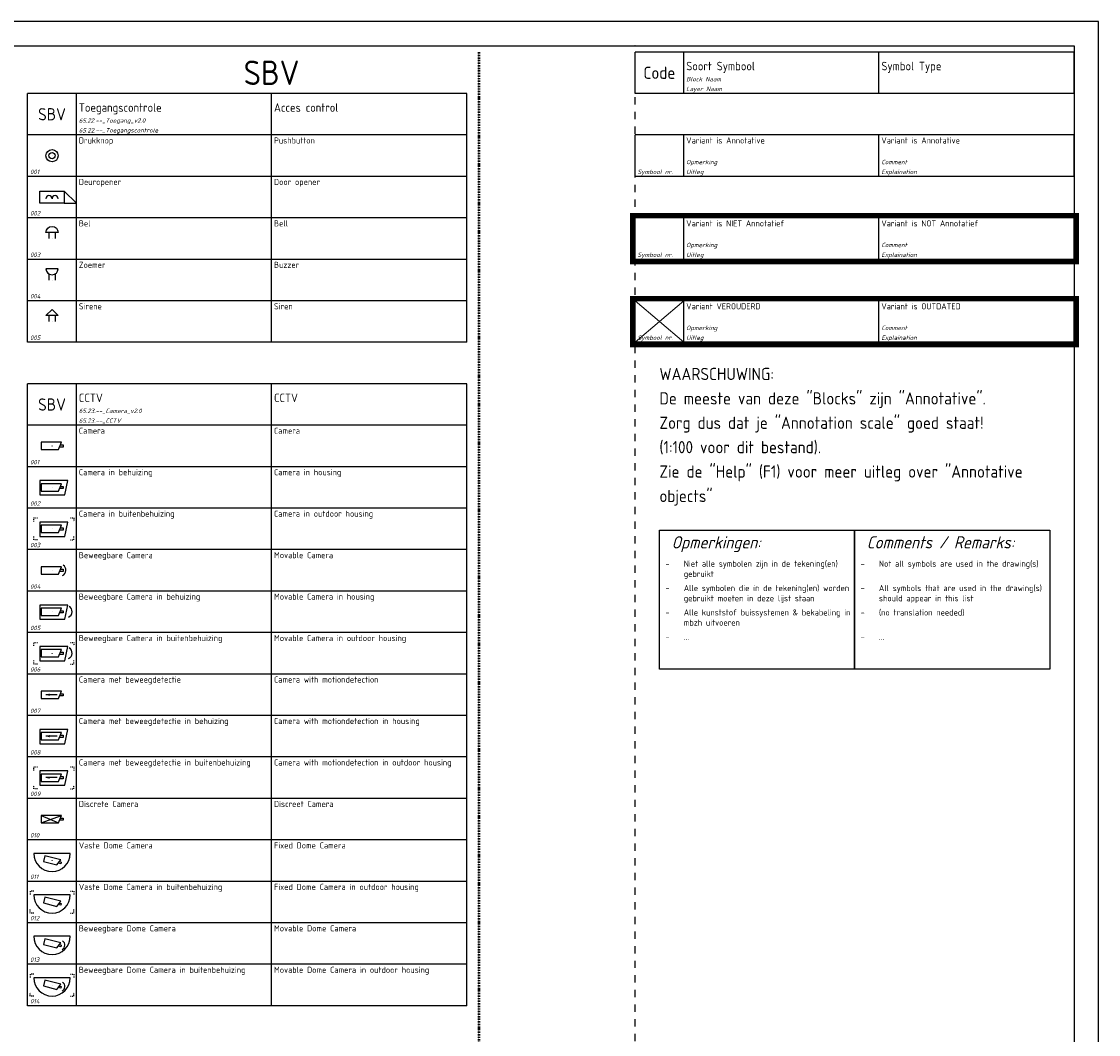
# Model space of a CAD drawing. Header units: millimetres. Extents: x 0 to 160900, y 0 to 84100.
# Tile 26 of 26: x 116750 to 160900, y 42575 to 84100. Entities that reach past the tile are written whole.
import ezdxf
from ezdxf.enums import TextEntityAlignment as Align

# ---------------------------------------------------------------- set-up
doc = ezdxf.new("R2010")
doc.units = ezdxf.units.MM
doc.header["$PDMODE"] = 35
doc.header["$PDSIZE"] = 1
for name, pattern in [('RVB_ALG_1xLong_1xDot', [12, 6, -3, 0, -3]), ('RVB_ALG_1xShort', [6, 3, -3]), ('RVB_ALG_1xShort_WideSpace', [7, 3, -4])]:
    doc.linetypes.add(name, pattern=pattern)
for name, color, linetype in [('65.22.--_Toegangscontrole', 3, 'Continuous'), ('65.23.--_CCTV', 3, 'Continuous'), ('RVB_ALG_RENVOOI', 2, 'Continuous')]:
    doc.layers.add(name, color=color, linetype=linetype)
doc.layers.add('RVB_ALG_TEKENBLAD_POINTS', color=200, linetype='Continuous', plot=False, transparency=0.5)
doc.layers.add('RVB_ALG_VIEWPORT', color=200, linetype='Continuous', plot=False, transparency=0.5)
doc.styles.add('RVB_TXT', font='isocp.shx')

# ---------------------------------------------------------------- blocks, each defined once
blk = doc.blocks.new('*U100')
at = {"color": 0, "linetype": 'Continuous', "lineweight": -2, "transparency": 16777216}
blk.add_lwpolyline([(3.9, 1.5), (-4.5, 1.5), (-4.5, -1.5), (2.7, -1.5)], close=True, dxfattribs=at)
blk.add_lwpolyline([(3.48, 0.45), (4.5, 0.45), (4.5, -0.45), (3.12, -0.45)], dxfattribs=at)
at = {"layer": 'RVB_ALG_TEKENBLAD_POINTS', "transparency": 16777216}
blk.add_point((0, 0), dxfattribs=at)
at = {"color": 2, "linetype": 'Continuous', "lineweight": -2, "transparency": 16777216, "style": 'RVB_TXT'}
blk.add_attdef('E_CODE', text='', height=2.5, dxfattribs=at).set_placement((15, 6), align=Align.MIDDLE_CENTER)
at = {"color": 1, "linetype": 'Continuous', "lineweight": -2, "transparency": 16777216, "style": 'RVB_TXT'}
for tag, p in [('E_VOLGNR', (15, 3)), ('E_VRD', (15, 0)), ('E_GRP', (15, -3))]:
    blk.add_attdef(tag, text='', height=1.8, dxfattribs=at).set_placement(p, align=Align.MIDDLE_CENTER)
blk = doc.blocks.new('*U101')
at = {"color": 1, "linetype": 'Continuous', "lineweight": -2, "transparency": 16777216}
blk.add_lwpolyline([(-4.94, -3.06), (5.2, -3.06), (6.45, 2.78), (-4.94, 2.78)], close=True, dxfattribs=at)
at = {"color": 0, "linetype": 'Continuous', "lineweight": -2, "transparency": 16777216}
blk.add_lwpolyline([(3.9, 1.5), (-4.5, 1.5), (-4.5, -1.5), (2.7, -1.5)], close=True, dxfattribs=at)
blk.add_lwpolyline([(3.48, 0.45), (4.5, 0.45), (4.5, -0.45), (3.12, -0.45)], dxfattribs=at)
at = {"layer": 'RVB_ALG_TEKENBLAD_POINTS', "transparency": 16777216}
blk.add_point((0, 0), dxfattribs=at)
at = {"color": 2, "linetype": 'Continuous', "lineweight": -2, "transparency": 16777216, "style": 'RVB_TXT'}
blk.add_attdef('E_CODE', text='', height=2.5, dxfattribs=at).set_placement((15, 6), align=Align.MIDDLE_CENTER)
at = {"color": 1, "linetype": 'Continuous', "lineweight": -2, "transparency": 16777216, "style": 'RVB_TXT'}
for tag, p in [('E_VOLGNR', (15, 3)), ('E_VRD', (15, 0)), ('E_GRP', (15, -3))]:
    blk.add_attdef(tag, text='', height=1.8, dxfattribs=at).set_placement(p, align=Align.MIDDLE_CENTER)
blk = doc.blocks.new('*U102')
at = {"color": 1, "linetype": 'RVB_ALG_1xShort_WideSpace', "lineweight": -2, "ltscale": 0.1, "transparency": 16777216}
for points in [[(-7.5, 3.01), (-7.5, 4.5), (-6, 4.5)], [(7.51, 4.5), (9, 4.5), (9, 3.01)], [(-6.01, -4.5), (-7.5, -4.5), (-7.5, -3.01)], [(7.51, -4.5), (9, -4.5), (9, -3.01)]]:
    blk.add_lwpolyline(points, dxfattribs=at)
at = {"color": 1, "linetype": 'Continuous', "lineweight": -2, "transparency": 16777216}
blk.add_lwpolyline([(-4.94, -3.06), (5.2, -3.06), (6.45, 2.78), (-4.94, 2.78)], close=True, dxfattribs=at)
at = {"color": 0, "linetype": 'Continuous', "lineweight": -2, "transparency": 16777216}
blk.add_lwpolyline([(3.9, 1.5), (-4.5, 1.5), (-4.5, -1.5), (2.7, -1.5)], close=True, dxfattribs=at)
blk.add_lwpolyline([(3.48, 0.45), (4.5, 0.45), (4.5, -0.45), (3.12, -0.45)], dxfattribs=at)
at = {"layer": 'RVB_ALG_TEKENBLAD_POINTS', "transparency": 16777216}
blk.add_point((0, 0), dxfattribs=at)
at = {"color": 2, "linetype": 'Continuous', "lineweight": -2, "transparency": 16777216, "style": 'RVB_TXT'}
blk.add_attdef('E_CODE', text='', height=2.5, dxfattribs=at).set_placement((15, 6), align=Align.MIDDLE_CENTER)
at = {"color": 1, "linetype": 'Continuous', "lineweight": -2, "transparency": 16777216, "style": 'RVB_TXT'}
for tag, p in [('E_VOLGNR', (15, 3)), ('E_VRD', (15, 0)), ('E_GRP', (15, -3))]:
    blk.add_attdef(tag, text='', height=1.8, dxfattribs=at).set_placement(p, align=Align.MIDDLE_CENTER)
blk = doc.blocks.new('*U103')
at = {"color": 0, "linetype": 'Continuous', "lineweight": -2, "transparency": 16777216}
blk.add_lwpolyline([(3.9, 1.5), (-4.5, 1.5), (-4.5, -1.5), (2.7, -1.5)], close=True, dxfattribs=at)
blk.add_lwpolyline([(3.48, 0.45), (4.5, 0.45), (4.5, -0.45), (3.12, -0.45)], dxfattribs=at)
at = {"color": 2, "linetype": 'Continuous', "lineweight": -2, "transparency": 16777216}
blk.add_arc((3.27, 0.11), 2.44, 293.2586, 59.2269, dxfattribs=at)
for points in [[(4.66, 1.76), (4.44, 2.26), (4.98, 2.19)], [(4.46, -1.64), (4.24, -2.14), (4.78, -2.08)]]:
    blk.add_solid(points, dxfattribs=at)
at = {"layer": 'RVB_ALG_TEKENBLAD_POINTS', "transparency": 16777216}
blk.add_point((0, 0), dxfattribs=at)
at = {"color": 2, "linetype": 'Continuous', "lineweight": -2, "transparency": 16777216, "style": 'RVB_TXT'}
blk.add_attdef('E_CODE', text='', height=2.5, dxfattribs=at).set_placement((15, 6), align=Align.MIDDLE_CENTER)
at = {"color": 1, "linetype": 'Continuous', "lineweight": -2, "transparency": 16777216, "style": 'RVB_TXT'}
for tag, p in [('E_VOLGNR', (15, 3)), ('E_VRD', (15, 0)), ('E_GRP', (15, -3))]:
    blk.add_attdef(tag, text='', height=1.8, dxfattribs=at).set_placement(p, align=Align.MIDDLE_CENTER)
blk = doc.blocks.new('*U104')
at = {"color": 1, "linetype": 'Continuous', "lineweight": -2, "transparency": 16777216}
blk.add_lwpolyline([(-4.94, -3.06), (5.2, -3.06), (6.45, 2.78), (-4.94, 2.78)], close=True, dxfattribs=at)
at = {"color": 0, "linetype": 'Continuous', "lineweight": -2, "transparency": 16777216}
blk.add_lwpolyline([(3.9, 1.5), (-4.5, 1.5), (-4.5, -1.5), (2.7, -1.5)], close=True, dxfattribs=at)
blk.add_lwpolyline([(3.48, 0.45), (4.5, 0.45), (4.5, -0.45), (3.12, -0.45)], dxfattribs=at)
at = {"color": 2, "linetype": 'Continuous', "lineweight": -2, "transparency": 16777216}
blk.add_arc((5.8, 0.11), 2.44, 293.2586, 59.2269, dxfattribs=at)
for points in [[(7.18, 1.76), (6.96, 2.26), (7.51, 2.19)], [(6.99, -1.64), (6.77, -2.14), (7.31, -2.08)]]:
    blk.add_solid(points, dxfattribs=at)
at = {"layer": 'RVB_ALG_TEKENBLAD_POINTS', "transparency": 16777216}
blk.add_point((0, 0), dxfattribs=at)
at = {"color": 2, "linetype": 'Continuous', "lineweight": -2, "transparency": 16777216, "style": 'RVB_TXT'}
blk.add_attdef('E_CODE', text='', height=2.5, dxfattribs=at).set_placement((15, 6), align=Align.MIDDLE_CENTER)
at = {"color": 1, "linetype": 'Continuous', "lineweight": -2, "transparency": 16777216, "style": 'RVB_TXT'}
for tag, p in [('E_VOLGNR', (15, 3)), ('E_VRD', (15, 0)), ('E_GRP', (15, -3))]:
    blk.add_attdef(tag, text='', height=1.8, dxfattribs=at).set_placement(p, align=Align.MIDDLE_CENTER)
blk = doc.blocks.new('*U105')
at = {"color": 1, "linetype": 'RVB_ALG_1xShort_WideSpace', "lineweight": -2, "ltscale": 0.1, "transparency": 16777216}
for points in [[(-7.5, 3.01), (-7.5, 4.5), (-6, 4.5)], [(7.51, 4.5), (9, 4.5), (9, 3.01)], [(-6.01, -4.5), (-7.5, -4.5), (-7.5, -3.01)], [(7.51, -4.5), (9, -4.5), (9, -3.01)]]:
    blk.add_lwpolyline(points, dxfattribs=at)
at = {"color": 1, "linetype": 'Continuous', "lineweight": -2, "transparency": 16777216}
blk.add_lwpolyline([(-4.94, -3.06), (5.2, -3.06), (6.45, 2.78), (-4.94, 2.78)], close=True, dxfattribs=at)
at = {"color": 0, "linetype": 'Continuous', "lineweight": -2, "transparency": 16777216}
blk.add_lwpolyline([(3.9, 1.5), (-4.5, 1.5), (-4.5, -1.5), (2.7, -1.5)], close=True, dxfattribs=at)
blk.add_lwpolyline([(3.48, 0.45), (4.5, 0.45), (4.5, -0.45), (3.12, -0.45)], dxfattribs=at)
at = {"color": 2, "linetype": 'Continuous', "lineweight": -2, "transparency": 16777216}
blk.add_arc((5.8, 0.11), 2.44, 293.2586, 59.2269, dxfattribs=at)
for points in [[(7.18, 1.76), (6.96, 2.26), (7.51, 2.19)], [(6.99, -1.64), (6.77, -2.14), (7.31, -2.08)]]:
    blk.add_solid(points, dxfattribs=at)
at = {"layer": 'RVB_ALG_TEKENBLAD_POINTS', "transparency": 16777216}
blk.add_point((0, 0), dxfattribs=at)
at = {"color": 2, "linetype": 'Continuous', "lineweight": -2, "transparency": 16777216, "style": 'RVB_TXT'}
blk.add_attdef('E_CODE', text='', height=2.5, dxfattribs=at).set_placement((15, 6), align=Align.MIDDLE_CENTER)
at = {"color": 1, "linetype": 'Continuous', "lineweight": -2, "transparency": 16777216, "style": 'RVB_TXT'}
for tag, p in [('E_VOLGNR', (15, 3)), ('E_VRD', (15, 0)), ('E_GRP', (15, -3))]:
    blk.add_attdef(tag, text='', height=1.8, dxfattribs=at).set_placement(p, align=Align.MIDDLE_CENTER)
blk = doc.blocks.new('*U106')
at = {"color": 2, "linetype": 'Continuous', "lineweight": -2, "transparency": 16777216}
blk.add_line((2.04, 0.03), (-2.5, 0.03), dxfattribs=at)
at = {"color": 0, "linetype": 'Continuous', "lineweight": -2, "transparency": 16777216}
blk.add_lwpolyline([(3.9, 1.5), (-4.5, 1.5), (-4.5, -1.5), (2.7, -1.5)], close=True, dxfattribs=at)
blk.add_lwpolyline([(3.48, 0.45), (4.5, 0.45), (4.5, -0.45), (3.12, -0.45)], dxfattribs=at)
at = {"color": 2, "linetype": 'Continuous', "lineweight": -2, "transparency": 16777216}
blk.add_solid([(-0.98, 0.52), (-0.98, -0.47), (-2.5, 0.03)], dxfattribs=at)
at = {"layer": 'RVB_ALG_TEKENBLAD_POINTS', "transparency": 16777216}
blk.add_point((0, 0), dxfattribs=at)
at = {"color": 2, "linetype": 'Continuous', "lineweight": -2, "transparency": 16777216, "style": 'RVB_TXT'}
blk.add_attdef('E_CODE', text='', height=2.5, dxfattribs=at).set_placement((15, 6), align=Align.MIDDLE_CENTER)
at = {"color": 1, "linetype": 'Continuous', "lineweight": -2, "transparency": 16777216, "style": 'RVB_TXT'}
for tag, p in [('E_VOLGNR', (15, 3)), ('E_VRD', (15, 0)), ('E_GRP', (15, -3))]:
    blk.add_attdef(tag, text='', height=1.8, dxfattribs=at).set_placement(p, align=Align.MIDDLE_CENTER)
blk = doc.blocks.new('*U107')
at = {"color": 2, "linetype": 'Continuous', "lineweight": -2, "transparency": 16777216}
blk.add_line((2.04, 0.03), (-2.5, 0.03), dxfattribs=at)
at = {"color": 1, "linetype": 'Continuous', "lineweight": -2, "transparency": 16777216}
blk.add_lwpolyline([(-4.94, -3.06), (5.2, -3.06), (6.45, 2.78), (-4.94, 2.78)], close=True, dxfattribs=at)
at = {"color": 0, "linetype": 'Continuous', "lineweight": -2, "transparency": 16777216}
blk.add_lwpolyline([(3.9, 1.5), (-4.5, 1.5), (-4.5, -1.5), (2.7, -1.5)], close=True, dxfattribs=at)
blk.add_lwpolyline([(3.48, 0.45), (4.5, 0.45), (4.5, -0.45), (3.12, -0.45)], dxfattribs=at)
at = {"color": 2, "linetype": 'Continuous', "lineweight": -2, "transparency": 16777216}
blk.add_solid([(-0.98, 0.52), (-0.98, -0.47), (-2.5, 0.03)], dxfattribs=at)
at = {"layer": 'RVB_ALG_TEKENBLAD_POINTS', "transparency": 16777216}
blk.add_point((0, 0), dxfattribs=at)
at = {"color": 2, "linetype": 'Continuous', "lineweight": -2, "transparency": 16777216, "style": 'RVB_TXT'}
blk.add_attdef('E_CODE', text='', height=2.5, dxfattribs=at).set_placement((15, 6), align=Align.MIDDLE_CENTER)
at = {"color": 1, "linetype": 'Continuous', "lineweight": -2, "transparency": 16777216, "style": 'RVB_TXT'}
for tag, p in [('E_VOLGNR', (15, 3)), ('E_VRD', (15, 0)), ('E_GRP', (15, -3))]:
    blk.add_attdef(tag, text='', height=1.8, dxfattribs=at).set_placement(p, align=Align.MIDDLE_CENTER)
blk = doc.blocks.new('*U108')
at = {"color": 2, "linetype": 'Continuous', "lineweight": -2, "transparency": 16777216}
blk.add_line((2.04, 0.03), (-2.5, 0.03), dxfattribs=at)
at = {"color": 1, "linetype": 'RVB_ALG_1xShort_WideSpace', "lineweight": -2, "ltscale": 0.1, "transparency": 16777216}
for points in [[(-7.5, 3.01), (-7.5, 4.5), (-6, 4.5)], [(7.51, 4.5), (9, 4.5), (9, 3.01)], [(-6.01, -4.5), (-7.5, -4.5), (-7.5, -3.01)], [(7.51, -4.5), (9, -4.5), (9, -3.01)]]:
    blk.add_lwpolyline(points, dxfattribs=at)
at = {"color": 1, "linetype": 'Continuous', "lineweight": -2, "transparency": 16777216}
blk.add_lwpolyline([(-4.94, -3.06), (5.2, -3.06), (6.45, 2.78), (-4.94, 2.78)], close=True, dxfattribs=at)
at = {"color": 0, "linetype": 'Continuous', "lineweight": -2, "transparency": 16777216}
blk.add_lwpolyline([(3.9, 1.5), (-4.5, 1.5), (-4.5, -1.5), (2.7, -1.5)], close=True, dxfattribs=at)
blk.add_lwpolyline([(3.48, 0.45), (4.5, 0.45), (4.5, -0.45), (3.12, -0.45)], dxfattribs=at)
at = {"color": 2, "linetype": 'Continuous', "lineweight": -2, "transparency": 16777216}
blk.add_solid([(-0.98, 0.52), (-0.98, -0.47), (-2.5, 0.03)], dxfattribs=at)
at = {"layer": 'RVB_ALG_TEKENBLAD_POINTS', "transparency": 16777216}
blk.add_point((0, 0), dxfattribs=at)
at = {"color": 2, "linetype": 'Continuous', "lineweight": -2, "transparency": 16777216, "style": 'RVB_TXT'}
blk.add_attdef('E_CODE', text='', height=2.5, dxfattribs=at).set_placement((15, 6), align=Align.MIDDLE_CENTER)
at = {"color": 1, "linetype": 'Continuous', "lineweight": -2, "transparency": 16777216, "style": 'RVB_TXT'}
for tag, p in [('E_VOLGNR', (15, 3)), ('E_VRD', (15, 0)), ('E_GRP', (15, -3))]:
    blk.add_attdef(tag, text='', height=1.8, dxfattribs=at).set_placement(p, align=Align.MIDDLE_CENTER)
blk = doc.blocks.new('*U109')
at = {"color": 1, "linetype": 'Continuous', "lineweight": -2, "transparency": 16777216}
for p, q in [((-4.5, -1.5), (3.9, 1.5)), ((-4.5, 1.5), (2.7, -1.5))]:
    blk.add_line(p, q, dxfattribs=at)
at = {"color": 0, "linetype": 'Continuous', "lineweight": -2, "transparency": 16777216}
blk.add_lwpolyline([(3.9, 1.5), (-4.5, 1.5), (-4.5, -1.5), (2.7, -1.5)], close=True, dxfattribs=at)
blk.add_lwpolyline([(3.48, 0.45), (4.5, 0.45), (4.5, -0.45), (3.12, -0.45)], dxfattribs=at)
at = {"layer": 'RVB_ALG_TEKENBLAD_POINTS', "transparency": 16777216}
blk.add_point((0, 0), dxfattribs=at)
at = {"color": 2, "linetype": 'Continuous', "lineweight": -2, "transparency": 16777216, "style": 'RVB_TXT'}
blk.add_attdef('E_CODE', text='', height=2.5, dxfattribs=at).set_placement((15, 6), align=Align.MIDDLE_CENTER)
at = {"color": 1, "linetype": 'Continuous', "lineweight": -2, "transparency": 16777216, "style": 'RVB_TXT'}
for tag, p in [('E_VOLGNR', (15, 3)), ('E_VRD', (15, 0)), ('E_GRP', (15, -3))]:
    blk.add_attdef(tag, text='', height=1.8, dxfattribs=at).set_placement(p, align=Align.MIDDLE_CENTER)
blk = doc.blocks.new('*U110')
at = {"color": 1, "linetype": 'Continuous', "lineweight": -2, "transparency": 16777216}
blk.add_lwpolyline([(7.5, 3), (-7.5, 3, 1)], format="xyb", close=True, dxfattribs=at)
at = {"color": 0, "linetype": 'Continuous', "lineweight": -2, "transparency": 16777216}
blk.add_lwpolyline([(3.55, 0.33), (-2.96, 1.99), (-3.55, -0.33), (2.03, -1.75)], close=True, dxfattribs=at)
blk.add_lwpolyline([(3.02, -0.4), (3.81, -0.6), (3.63, -1.3), (2.56, -1.02)], dxfattribs=at)
at = {"layer": 'RVB_ALG_TEKENBLAD_POINTS', "transparency": 16777216}
blk.add_point((0, 0), dxfattribs=at)
at = {"color": 2, "linetype": 'Continuous', "lineweight": -2, "transparency": 16777216, "style": 'RVB_TXT'}
blk.add_attdef('E_CODE', text='', height=2.5, dxfattribs=at).set_placement((15, 6), align=Align.MIDDLE_CENTER)
at = {"color": 1, "linetype": 'Continuous', "lineweight": -2, "transparency": 16777216, "style": 'RVB_TXT'}
for tag, p in [('E_VOLGNR', (15, 3)), ('E_VRD', (15, 0)), ('E_GRP', (15, -3))]:
    blk.add_attdef(tag, text='', height=1.8, dxfattribs=at).set_placement(p, align=Align.MIDDLE_CENTER)
blk = doc.blocks.new('*U111')
at = {"color": 1, "linetype": 'RVB_ALG_1xShort_WideSpace', "lineweight": -2, "ltscale": 0.1, "transparency": 16777216}
for points in [[(-7.51, 4.5), (-9, 4.5), (-9, 3.01)], [(7.51, 4.5), (9, 4.5), (9, 3.01)], [(-7.51, -4.5), (-9, -4.5), (-9, -3.01)], [(7.51, -4.5), (9, -4.5), (9, -3.01)]]:
    blk.add_lwpolyline(points, dxfattribs=at)
at = {"color": 1, "linetype": 'Continuous', "lineweight": -2, "transparency": 16777216}
blk.add_lwpolyline([(7.5, 3), (-7.5, 3, 1)], format="xyb", close=True, dxfattribs=at)
at = {"color": 0, "linetype": 'Continuous', "lineweight": -2, "transparency": 16777216}
blk.add_lwpolyline([(3.55, 0.33), (-2.96, 1.99), (-3.55, -0.33), (2.03, -1.75)], close=True, dxfattribs=at)
blk.add_lwpolyline([(3.02, -0.4), (3.81, -0.6), (3.63, -1.3), (2.56, -1.02)], dxfattribs=at)
at = {"layer": 'RVB_ALG_TEKENBLAD_POINTS', "transparency": 16777216}
blk.add_point((0, 0), dxfattribs=at)
at = {"color": 2, "linetype": 'Continuous', "lineweight": -2, "transparency": 16777216, "style": 'RVB_TXT'}
blk.add_attdef('E_CODE', text='', height=2.5, dxfattribs=at).set_placement((15, 6), align=Align.MIDDLE_CENTER)
at = {"color": 1, "linetype": 'Continuous', "lineweight": -2, "transparency": 16777216, "style": 'RVB_TXT'}
for tag, p in [('E_VOLGNR', (15, 3)), ('E_VRD', (15, 0)), ('E_GRP', (15, -3))]:
    blk.add_attdef(tag, text='', height=1.8, dxfattribs=at).set_placement(p, align=Align.MIDDLE_CENTER)
blk = doc.blocks.new('*U112')
at = {"color": 1, "linetype": 'Continuous', "lineweight": -2, "transparency": 16777216}
blk.add_lwpolyline([(7.5, 3), (-7.5, 3, 1)], format="xyb", close=True, dxfattribs=at)
at = {"color": 0, "linetype": 'Continuous', "lineweight": -2, "transparency": 16777216}
blk.add_lwpolyline([(3.55, 0.33), (-2.96, 1.99), (-3.55, -0.33), (2.03, -1.75)], close=True, dxfattribs=at)
blk.add_lwpolyline([(3.02, -0.4), (3.81, -0.6), (3.63, -1.3), (2.56, -1.02)], dxfattribs=at)
at = {"color": 2, "linetype": 'Continuous', "lineweight": -2, "transparency": 16777216}
blk.add_arc((3.33, -0.58), 1.96, 293.2586, 59.2269, dxfattribs=at)
for points in [[(4.44, 0.74), (4.26, 1.14), (4.7, 1.09)], [(4.28, -1.97), (4.1, -2.37), (4.54, -2.32)]]:
    blk.add_solid(points, dxfattribs=at)
at = {"layer": 'RVB_ALG_TEKENBLAD_POINTS', "transparency": 16777216}
blk.add_point((0, 0), dxfattribs=at)
at = {"color": 2, "linetype": 'Continuous', "lineweight": -2, "transparency": 16777216, "style": 'RVB_TXT'}
blk.add_attdef('E_CODE', text='', height=2.5, dxfattribs=at).set_placement((15, 6), align=Align.MIDDLE_CENTER)
at = {"color": 1, "linetype": 'Continuous', "lineweight": -2, "transparency": 16777216, "style": 'RVB_TXT'}
for tag, p in [('E_VOLGNR', (15, 3)), ('E_VRD', (15, 0)), ('E_GRP', (15, -3))]:
    blk.add_attdef(tag, text='', height=1.8, dxfattribs=at).set_placement(p, align=Align.MIDDLE_CENTER)
blk = doc.blocks.new('*U113')
at = {"color": 1, "linetype": 'RVB_ALG_1xShort_WideSpace', "lineweight": -2, "ltscale": 0.1, "transparency": 16777216}
for points in [[(-7.51, 4.5), (-9, 4.5), (-9, 3.01)], [(7.51, 4.5), (9, 4.5), (9, 3.01)], [(-7.51, -4.5), (-9, -4.5), (-9, -3.01)], [(7.51, -4.5), (9, -4.5), (9, -3.01)]]:
    blk.add_lwpolyline(points, dxfattribs=at)
at = {"color": 1, "linetype": 'Continuous', "lineweight": -2, "transparency": 16777216}
blk.add_lwpolyline([(7.5, 3), (-7.5, 3, 1)], format="xyb", close=True, dxfattribs=at)
at = {"color": 0, "linetype": 'Continuous', "lineweight": -2, "transparency": 16777216}
blk.add_lwpolyline([(3.55, 0.33), (-2.96, 1.99), (-3.55, -0.33), (2.03, -1.75)], close=True, dxfattribs=at)
blk.add_lwpolyline([(3.02, -0.4), (3.81, -0.6), (3.63, -1.3), (2.56, -1.02)], dxfattribs=at)
at = {"color": 2, "linetype": 'Continuous', "lineweight": -2, "transparency": 16777216}
blk.add_arc((3.33, -0.58), 1.96, 293.2586, 59.2269, dxfattribs=at)
for points in [[(4.44, 0.74), (4.26, 1.14), (4.7, 1.09)], [(4.28, -1.97), (4.1, -2.37), (4.54, -2.32)]]:
    blk.add_solid(points, dxfattribs=at)
at = {"layer": 'RVB_ALG_TEKENBLAD_POINTS', "transparency": 16777216}
blk.add_point((0, 0), dxfattribs=at)
at = {"color": 2, "linetype": 'Continuous', "lineweight": -2, "transparency": 16777216, "style": 'RVB_TXT'}
blk.add_attdef('E_CODE', text='', height=2.5, dxfattribs=at).set_placement((15, 6), align=Align.MIDDLE_CENTER)
at = {"color": 1, "linetype": 'Continuous', "lineweight": -2, "transparency": 16777216, "style": 'RVB_TXT'}
for tag, p in [('E_VOLGNR', (15, 3)), ('E_VRD', (15, 0)), ('E_GRP', (15, -3))]:
    blk.add_attdef(tag, text='', height=1.8, dxfattribs=at).set_placement(p, align=Align.MIDDLE_CENTER)
blk = doc.blocks.new('*U75')
at = {"layer": 'RVB_ALG_RENVOOI', "linetype": 'Continuous', "transparency": 16777216}
for p, q in [((0, 0), (0, 1700)), ((10000, 1700), (0, 1700)), ((2000, 0), (2000, 1700)), ((10000, 0), (10000, 1700)), ((18000, 1700), (10000, 1700)), ((18000, 0), (18000, 1700)), ((10000, 0), (0, 0)), ((18000, 0), (10000, 0))]:
    blk.add_line(p, q, dxfattribs=at)
at = {"layer": 'RVB_ALG_RENVOOI', "color": 4, "linetype": 'Continuous', "lineweight": 50, "transparency": 16777216, "style": 'RVB_TXT'}
blk.add_attdef('E_ICODE', text='', height=500, dxfattribs=at).set_placement((1000, 850), align=Align.MIDDLE_CENTER)
at = {"layer": 'RVB_ALG_RENVOOI', "color": 3, "linetype": 'Continuous', "lineweight": 35, "transparency": 16777216, "style": 'RVB_TXT'}
for tag, p in [('E_TITEL_NL', (2100, 950)), ('E_TITEL_EN', (10100, 950))]:
    blk.add_attdef(tag, p, '', height=350, dxfattribs=at)
at = {"layer": 'RVB_ALG_RENVOOI', "color": 254, "linetype": 'Continuous', "lineweight": 18, "transparency": 16777216, "style": 'RVB_TXT', "oblique": 15}
for tag, p in [('E_BLOCK', (2100, 500)), ('E_LAYER', (2100, 100))]:
    blk.add_attdef(tag, p, '', height=180, dxfattribs=at)
blk = doc.blocks.new('*U73')
at = {"layer": 'RVB_ALG_RENVOOI', "linetype": 'Continuous', "transparency": 16777216}
for p, q in [((0, 0), (0, 1700)), ((10000, 1700), (0, 1700)), ((2000, 0), (2000, 1700)), ((10000, 0), (10000, 1700)), ((18000, 1700), (10000, 1700)), ((18000, 0), (18000, 1700)), ((10000, 0), (0, 0)), ((18000, 0), (10000, 0))]:
    blk.add_line(p, q, dxfattribs=at)
at = {"layer": 'RVB_ALG_RENVOOI', "color": 2, "linetype": 'Continuous', "lineweight": 25, "transparency": 16777216, "style": 'RVB_TXT'}
for tag, p in [('E_OMS_NL_1', (2100, 1350)), ('E_OMS_EN_1', (10100, 1350)), ('E_OMS_NL_2', (2100, 900)), ('E_OMS_EN_2', (10100, 900))]:
    blk.add_attdef(tag, p, '', height=250, dxfattribs=at)
at = {"layer": 'RVB_ALG_RENVOOI', "color": 210, "linetype": 'Continuous', "lineweight": 18, "transparency": 16777216, "style": 'RVB_TXT', "oblique": 15}
for tag, p in [('E_OPM_NL_1', (2100, 500)), ('E_OPM_EN_1', (10100, 500)), ('E_OPM_NL_2', (2100, 100)), ('E_OPM_EN_2', (10100, 100))]:
    blk.add_attdef(tag, p, '', height=180, dxfattribs=at)
at = {"layer": 'RVB_ALG_RENVOOI', "color": 254, "linetype": 'Continuous', "lineweight": 18, "transparency": 16777216, "style": 'RVB_TXT', "oblique": 15}
blk.add_attdef('E_SYM_NR', (100, 100), '', height=180, dxfattribs=at)
blk = doc.blocks.new('*U74')
at = {"layer": 'RVB_ALG_RENVOOI', "linetype": 'Continuous', "transparency": 16777216}
for p, q in [((0, 0), (0, 1700)), ((10000, 1700), (0, 1700)), ((2000, 0), (2000, 1700)), ((10000, 0), (10000, 1700)), ((18000, 1700), (10000, 1700)), ((18000, 0), (18000, 1700)), ((10000, 0), (0, 0)), ((18000, 0), (10000, 0))]:
    blk.add_line(p, q, dxfattribs=at)
at = {"layer": 'RVB_ALG_RENVOOI', "color": 210, "linetype": 'Continuous', "lineweight": 18, "transparency": 16777216}
for p, q in [((0, 0), (2000, 1700)), ((0, 1700), (2000, 0))]:
    blk.add_line(p, q, dxfattribs=at)
at = {"layer": 'RVB_ALG_RENVOOI', "color": 2, "linetype": 'Continuous', "lineweight": 25, "transparency": 16777216, "style": 'RVB_TXT'}
for tag, p in [('E_OMS_NL_1', (2100, 1350)), ('E_OMS_EN_1', (10100, 1350)), ('E_OMS_NL_2', (2100, 900)), ('E_OMS_EN_2', (10100, 900))]:
    blk.add_attdef(tag, p, '', height=250, dxfattribs=at)
at = {"layer": 'RVB_ALG_RENVOOI', "color": 210, "linetype": 'Continuous', "lineweight": 18, "transparency": 16777216, "style": 'RVB_TXT', "oblique": 15}
for tag, p in [('E_OPM_NL_1', (2100, 500)), ('E_OPM_EN_1', (10100, 500)), ('E_OPM_NL_2', (2100, 100)), ('E_OPM_EN_2', (10100, 100))]:
    blk.add_attdef(tag, p, '', height=180, dxfattribs=at)
at = {"layer": 'RVB_ALG_RENVOOI', "color": 254, "linetype": 'Continuous', "lineweight": 18, "transparency": 16777216, "style": 'RVB_TXT', "oblique": 15}
blk.add_attdef('E_SYM_NR', (100, 100), '', height=180, dxfattribs=at)
blk = doc.blocks.new('*U95')
at = {"color": 0, "linetype": 'Continuous', "lineweight": -2, "transparency": 16777216}
blk.add_circle((0, 0), 2.5, dxfattribs=at)
at = {"color": 1, "linetype": 'Continuous', "lineweight": -2, "transparency": 16777216}
blk.add_circle((0, 0), 1.25, dxfattribs=at)
at = {"layer": 'RVB_ALG_TEKENBLAD_POINTS', "transparency": 16777216}
blk.add_point((0, 0), dxfattribs=at)
at = {"color": 2, "linetype": 'Continuous', "lineweight": -2, "transparency": 16777216, "style": 'RVB_TXT'}
blk.add_attdef('E_CODE', text='', height=2.5, dxfattribs=at).set_placement((9, 12), align=Align.MIDDLE_CENTER)
at = {"color": 1, "linetype": 'Continuous', "lineweight": -2, "transparency": 16777216, "style": 'RVB_TXT'}
for tag, p in [('E_VRD', (9, 9)), ('E_GRP', (9, 6)), ('E_SLET', (9, 3))]:
    blk.add_attdef(tag, text='', height=1.8, dxfattribs=at).set_placement(p, align=Align.MIDDLE_CENTER)
blk = doc.blocks.new('*U99')
at = {"color": 0, "linetype": 'Continuous', "lineweight": -2, "transparency": 16777216}
blk.add_lwpolyline([(5, 2.5), (5, -2.5), (-5, -2.5), (-5, 2.5)], close=True, dxfattribs=at)
blk.add_lwpolyline([(5, -2.5), (10, -2.5), (5, 2.5)], dxfattribs=at)
at = {"color": 1, "linetype": 'Continuous', "lineweight": -2, "transparency": 16777216}
for centre in [(-1.25, -0.625), (1.25, -0.625)]:
    blk.add_arc(centre, 1.25, 0, 180, dxfattribs=at)
at = {"layer": 'RVB_ALG_TEKENBLAD_POINTS', "transparency": 16777216}
blk.add_point((0, 0), dxfattribs=at)
at = {"color": 2, "linetype": 'Continuous', "lineweight": -2, "transparency": 16777216, "style": 'RVB_TXT'}
blk.add_attdef('E_CODE', text='', height=2.5, dxfattribs=at).set_placement((9, 12), align=Align.MIDDLE_CENTER)
at = {"color": 1, "linetype": 'Continuous', "lineweight": -2, "transparency": 16777216, "style": 'RVB_TXT'}
for tag, p in [('E_VRD', (9, 9)), ('E_GRP', (9, 6)), ('E_SLET', (9, 3))]:
    blk.add_attdef(tag, text='', height=1.8, dxfattribs=at).set_placement(p, align=Align.MIDDLE_CENTER)
blk = doc.blocks.new('*U98')
at = {"color": 0, "linetype": 'Continuous', "lineweight": -2, "transparency": 16777216}
for p, q in [((-1.25, 2.5), (-1.25, 0)), ((1.25, 2.5), (1.25, 0))]:
    blk.add_line(p, q, dxfattribs=at)
blk.add_lwpolyline([(-2.5, 2.5, -1), (2.5, 2.5)], format="xyb", close=True, dxfattribs=at)
at = {"layer": 'RVB_ALG_TEKENBLAD_POINTS', "transparency": 16777216}
blk.add_point((0, 0), dxfattribs=at)
at = {"color": 2, "linetype": 'Continuous', "lineweight": -2, "transparency": 16777216, "style": 'RVB_TXT'}
blk.add_attdef('E_CODE', text='', height=2.5, dxfattribs=at).set_placement((9, 12), align=Align.MIDDLE_CENTER)
at = {"color": 1, "linetype": 'Continuous', "lineweight": -2, "transparency": 16777216, "style": 'RVB_TXT'}
for tag, p in [('E_VRD', (9, 9)), ('E_GRP', (9, 6)), ('E_SLET', (9, 3))]:
    blk.add_attdef(tag, text='', height=1.8, dxfattribs=at).set_placement(p, align=Align.MIDDLE_CENTER)
blk = doc.blocks.new('*U97')
at = {"color": 0, "linetype": 'Continuous', "lineweight": -2, "transparency": 16777216}
for p, q in [((-1.25, 2.5), (-1.25, 0)), ((1.25, 2.5), (1.25, 0))]:
    blk.add_line(p, q, dxfattribs=at)
blk.add_lwpolyline([(-2.5, 4.67, 1), (2.5, 4.67)], format="xyb", close=True, dxfattribs=at)
at = {"layer": 'RVB_ALG_TEKENBLAD_POINTS', "transparency": 16777216}
blk.add_point((0, 0), dxfattribs=at)
at = {"color": 2, "linetype": 'Continuous', "lineweight": -2, "transparency": 16777216, "style": 'RVB_TXT'}
blk.add_attdef('E_CODE', text='', height=2.5, dxfattribs=at).set_placement((9, 12), align=Align.MIDDLE_CENTER)
at = {"color": 1, "linetype": 'Continuous', "lineweight": -2, "transparency": 16777216, "style": 'RVB_TXT'}
for tag, p in [('E_VRD', (9, 9)), ('E_GRP', (9, 6)), ('E_SLET', (9, 3))]:
    blk.add_attdef(tag, text='', height=1.8, dxfattribs=at).set_placement(p, align=Align.MIDDLE_CENTER)
blk = doc.blocks.new('*U96')
at = {"color": 0, "linetype": 'Continuous', "lineweight": -2, "transparency": 16777216}
for p, q in [((-1.25, 2.5), (-1.25, 0)), ((1.25, 2.5), (1.25, 0))]:
    blk.add_line(p, q, dxfattribs=at)
blk.add_lwpolyline([(-2.5, 2.5), (0, 5), (2.5, 2.5)], close=True, dxfattribs=at)
at = {"layer": 'RVB_ALG_TEKENBLAD_POINTS', "transparency": 16777216}
blk.add_point((0, 0), dxfattribs=at)
at = {"color": 2, "linetype": 'Continuous', "lineweight": -2, "transparency": 16777216, "style": 'RVB_TXT'}
blk.add_attdef('E_CODE', text='', height=2.5, dxfattribs=at).set_placement((9, 12), align=Align.MIDDLE_CENTER)
at = {"color": 1, "linetype": 'Continuous', "lineweight": -2, "transparency": 16777216, "style": 'RVB_TXT'}
for tag, p in [('E_VRD', (9, 9)), ('E_GRP', (9, 6)), ('E_SLET', (9, 3))]:
    blk.add_attdef(tag, text='', height=1.8, dxfattribs=at).set_placement(p, align=Align.MIDDLE_CENTER)
blk = doc.blocks.new('*U91')
at = {"layer": 'RVB_ALG_VIEWPORT', "linetype": 'Continuous'}
for points in [[(-1609, 841), (-1609, 0), (0, 0), (0, 841)], [(-10, 10), (-1599, 10), (-1599, 831), (-10, 831)]]:
    blk.add_lwpolyline(points, close=True, dxfattribs=at)
at = {"layer": 'RVB_ALG_VIEWPORT', "linetype": 'RVB_ALG_1xShort', "flags": 128}
blk.add_lwpolyline([(-1599, 116), (-190, 116), (-190, 831)], dxfattribs=at)
at = {"layer": 'RVB_ALG_VIEWPORT', "linetype": 'Continuous'}
for p in [(-190, 831), (-10, 831)]:
    blk.add_point(p, dxfattribs=at)

msp = doc.modelspace()

# ---------------------------------------------------------------- linework, layer by layer
at = {"layer": 'RVB_ALG_RENVOOI', "color": 4, "linetype": 'RVB_ALG_1xLong_1xDot', "lineweight": 50, "flags": 128}
msp.add_lwpolyline([(135500, 82850), (135500, 1250)], dxfattribs=at)
at = {"layer": 'RVB_ALG_RENVOOI', "color": 90, "transparency": 16777216, "const_width": 200}
msp.add_lwpolyline([(141800, 76150), (160000, 76150), (160000, 74250), (141800, 74250)], close=True, dxfattribs=at)
at = {"layer": 'RVB_ALG_RENVOOI', "color": 210, "transparency": 16777216, "const_width": 200}
msp.add_lwpolyline([(141800, 72750), (160000, 72750), (160000, 70850), (141800, 70850)], close=True, dxfattribs=at)
at = {"layer": 'RVB_ALG_RENVOOI'}
msp.add_lwpolyline([(142900, 63250), (150900, 63250), (150900, 57550), (142900, 57550)], close=True, dxfattribs=at)
at = {"layer": 'RVB_ALG_RENVOOI', "transparency": 16777216}
msp.add_lwpolyline([(150900, 63250), (158900, 63250), (158900, 57550), (150900, 57550)], close=True, dxfattribs=at)

# ---------------------------------------------------------------- block references
at = {"layer": '65.22.--_Toegangscontrole', "transparency": 16777216, "xscale": 100, "yscale": 100, "zscale": 100}
for name, p in [('*U95', (118000, 78600)), ('*U99', (118000, 76900)), ('*U98', (118000, 75200)), ('*U97', (118000, 73500)), ('*U96', (118000, 71800))]:
    msp.add_blockref(name, p, dxfattribs=at)
at = {"layer": '65.23.--_CCTV', "transparency": 16777216, "xscale": 100, "yscale": 100, "zscale": 100}
for name, p in [('*U100', (118000, 66700)), ('*U101', (118000, 65000)), ('*U102', (118000, 63300)), ('*U103', (118000, 61600)), ('*U104', (118000, 59900)), ('*U105', (118000, 58200)), ('*U106', (118000, 56500)), ('*U107', (118000, 54800)), ('*U108', (118000, 53100)), ('*U109', (118000, 51400)), ('*U110', (118000, 49700)), ('*U111', (118000, 48000)), ('*U112', (118000, 46300)), ('*U113', (118000, 44600))]:
    msp.add_blockref(name, p, dxfattribs=at)
at = {"layer": 'RVB_ALG_RENVOOI'}
for name, p, values in [('*U75', (141900, 81150), {'E_TITEL_NL': 'Soort Symbool', 'E_TITEL_EN': 'Symbol Type', 'E_ICODE': 'Code', 'E_BLOCK': 'Block Naam', 'E_LAYER': 'Layer Naam'}), ('*U75', (117000, 79450), {'E_TITEL_NL': 'Toegangscontrole', 'E_TITEL_EN': 'Acces control', 'E_ICODE': 'SBV', 'E_BLOCK': '65.22.--_Toegang_v2.0', 'E_LAYER': '65.22.--_Toegangscontrole'}), ('*U73', (117000, 77750), {'E_OMS_NL_1': 'Drukknop', 'E_OMS_EN_1': 'Pushbutton', 'E_SYM_NR': '001'}), ('*U73', (141900, 77750), {'E_OMS_NL_1': 'Variant is Annotative', 'E_OPM_NL_1': 'Opmerking', 'E_OPM_NL_2': 'Uitleg', 'E_OMS_EN_1': 'Variant is Annotative', 'E_OPM_EN_1': 'Comment', 'E_OPM_EN_2': 'Explaination', 'E_SYM_NR': 'Symbool nr.'}), ('*U73', (117000, 76050), {'E_OMS_NL_1': 'Deuropener', 'E_OMS_EN_1': 'Door opener', 'E_SYM_NR': '002'}), ('*U73', (117000, 74350), {'E_OMS_NL_1': 'Bel', 'E_OMS_EN_1': 'Bell', 'E_SYM_NR': '003'}), ('*U73', (141900, 74350), {'E_OMS_NL_1': 'Variant is NIET Annotatief', 'E_OPM_NL_1': 'Opmerking', 'E_OPM_NL_2': 'Uitleg', 'E_OMS_EN_1': 'Variant is NOT Annotatief', 'E_OPM_EN_1': 'Comment', 'E_OPM_EN_2': 'Explaination', 'E_SYM_NR': 'Symbool nr.'}), ('*U73', (117000, 72650), {'E_OMS_NL_1': 'Zoemer', 'E_OMS_EN_1': 'Buzzer', 'E_SYM_NR': '004'}), ('*U73', (117000, 70950), {'E_OMS_NL_1': 'Sirene', 'E_OMS_EN_1': 'Siren', 'E_SYM_NR': '005'}), ('*U74', (141900, 70950), {'E_OMS_NL_1': 'Variant VEROUDERD', 'E_OPM_NL_1': 'Opmerking', 'E_OPM_NL_2': 'Uitleg', 'E_OMS_EN_1': 'Variant is OUTDATED', 'E_OPM_EN_1': 'Comment', 'E_OPM_EN_2': 'Explaination', 'E_SYM_NR': 'Symbool nr.'}), ('*U75', (117000, 67550), {'E_TITEL_NL': 'CCTV', 'E_TITEL_EN': 'CCTV', 'E_ICODE': 'SBV', 'E_BLOCK': '65.23.--_Camera_v2.0', 'E_LAYER': '65.23.--_CCTV'}), ('*U73', (117000, 65850), {'E_OMS_NL_1': 'Camera', 'E_OMS_EN_1': 'Camera', 'E_SYM_NR': '001'}), ('*U73', (117000, 64150), {'E_OMS_NL_1': 'Camera in behuizing', 'E_OMS_EN_1': 'Camera in housing', 'E_SYM_NR': '002'}), ('*U73', (117000, 62450), {'E_OMS_NL_1': 'Camera in buitenbehuizing', 'E_OMS_EN_1': 'Camera in outdoor housing', 'E_SYM_NR': '003'}), ('*U73', (117000, 60750), {'E_OMS_NL_1': 'Beweegbare Camera', 'E_OMS_EN_1': 'Movable Camera', 'E_SYM_NR': '004'}), ('*U73', (117000, 59050), {'E_OMS_NL_1': 'Beweegbare Camera in behuizing', 'E_OMS_EN_1': 'Movable Camera in housing', 'E_SYM_NR': '005'}), ('*U73', (117000, 57350), {'E_OMS_NL_1': 'Beweegbare Camera in buitenbehuizing', 'E_OMS_EN_1': 'Movable Camera in outdoor housing', 'E_SYM_NR': '006'}), ('*U73', (117000, 55650), {'E_OMS_NL_1': 'Camera met beweegdetectie', 'E_OMS_EN_1': 'Camera with motiondetection', 'E_SYM_NR': '007'}), ('*U73', (117000, 53950), {'E_OMS_NL_1': 'Camera met beweegdetectie in behuizing', 'E_OMS_EN_1': 'Camera with motiondetection in housing', 'E_SYM_NR': '008'}), ('*U73', (117000, 52250), {'E_OMS_NL_1': 'Camera met beweegdetectie in buitenbehuizing', 'E_OMS_EN_1': 'Camera with motiondetection in outdoor housing', 'E_SYM_NR': '009'}), ('*U73', (117000, 50550), {'E_OMS_NL_1': 'Discrete Camera', 'E_OMS_EN_1': 'Discreet Camera', 'E_SYM_NR': '010'}), ('*U73', (117000, 48850), {'E_OMS_NL_1': 'Vaste Dome Camera', 'E_OMS_EN_1': 'Fixed Dome Camera', 'E_SYM_NR': '011'}), ('*U73', (117000, 47150), {'E_OMS_NL_1': 'Vaste Dome Camera in buitenbehuizing', 'E_OMS_EN_1': 'Fixed Dome Camera in outdoor housing', 'E_SYM_NR': '012'}), ('*U73', (117000, 45450), {'E_OMS_NL_1': 'Beweegbare Dome Camera', 'E_OMS_EN_1': 'Movable Dome Camera', 'E_SYM_NR': '013'}), ('*U73', (117000, 43750), {'E_OMS_NL_1': 'Beweegbare Dome Camera in buitenbehuizing', 'E_OMS_EN_1': 'Movable Dome Camera in outdoor housing', 'E_SYM_NR': '014'})]:
    msp.add_blockref(name, p, dxfattribs=at).add_auto_attribs(values)
at = {"layer": 'RVB_ALG_VIEWPORT', "xscale": 100, "yscale": 100, "zscale": 100}
msp.add_blockref('*U91', (160900, 0), dxfattribs=at)

# ---------------------------------------------------------------- texts
at = {"layer": 'RVB_ALG_RENVOOI', "color": 6, "style": 'RVB_TXT'}
msp.add_text('SBV', height=1000, dxfattribs=at).set_placement((127000, 81200), align=Align.BOTTOM_CENTER)
at = {"layer": 'RVB_ALG_RENVOOI', "style": 'RVB_TXT', "oblique": 15}
msp.add_text('Opmerkingen:', height=500, dxfattribs=at).set_placement((143400, 62500))
at = {"layer": 'RVB_ALG_RENVOOI', "transparency": 16777216, "style": 'RVB_TXT', "oblique": 15}
msp.add_text('Comments / Remarks:', height=500, dxfattribs=at).set_placement((151400, 62500))
at = {"layer": 'RVB_ALG_RENVOOI', "insert": (142900, 64250), "char_height": 500, "attachment_point": 7, "line_spacing_factor": 1.2, "style": 'RVB_TXT'}
msp.add_mtext_dynamic_manual_height_columns('WAARSCHUWING:\\PDe meeste van deze "Blocks" zijn "Annotative".\\PZorg dus dat je "Annotation scale" goed staat!\\P(1:100 voor dit bestand).\\PZie de "Help" (F1) voor meer uitleg over "Annotative objects"', width=16000, gutter_width=2500, heights=[5900], dxfattribs=at)
at = {"layer": 'RVB_ALG_RENVOOI', "transparency": 16777216, "char_height": 250, "attachment_point": 1, "style": 'RVB_TXT'}
for s, insert in [('\\pxi-3,l4,t4;-^INiet alle symbolen zijn in de tekening(en) gebruikt', (142900, 62000)), ('\\pxi-3,l4,t4;-^INot all symbols are used in the drawing(s)', (150900, 62000)), ('\\pxi-3,l4,t4;-^IAlle symbolen die in de tekening(en) worden gebruikt moeten in deze lijst staan', (142900, 61000)), ('\\pxi-3,l4,t4;-^IAll symbols that are used in the drawing(s) should appear in this list', (150900, 61000)), ('\\pxi-3,l4,t4;-^IAlle kunststof buissystemen & bekabeling in mbzh uitvoeren', (142900, 60000)), ('\\pxi-3,l4,t4;-^I(no translation needed)', (150900, 60000)), ('\\pxi-3,l4,t4;-^I...', (142900, 59000)), ('\\pxi-3,l4,t4;-^I...', (150900, 59000))]:
    msp.add_mtext_dynamic_manual_height_columns(s, width=7500, gutter_width=5000, heights=[0], dxfattribs=dict(at, insert=insert))

doc.saveas('drawing.dxf')
